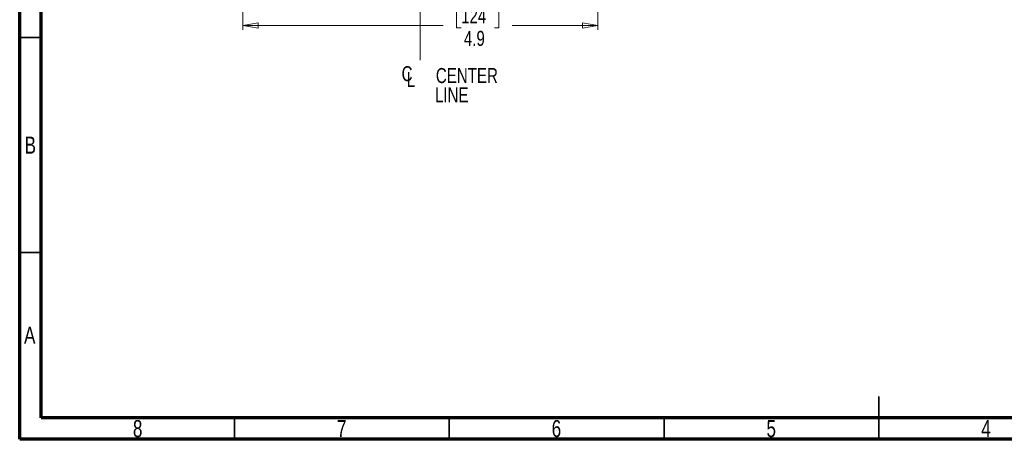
# Model space of a CAD drawing. Header units: inches. Extents: x 0.6 to 16.3, y -0.3 to 11.5.
# Tile 1 of 15: x 0.6 to 9.6, y 0.2 to 4. Entities that reach past the tile are written whole.
import ezdxf

# ---------------------------------------------------------------- set-up
doc = ezdxf.new("R2010")
doc.units = ezdxf.units.IN
doc.header["$MEASUREMENT"] = 0
doc.linetypes.add('CENTERX2', pattern=[0.8, 0.5, -0.1, 0.1, -0.1])
doc.styles.add('SLDTEXTSTYLE0', font='TXT', dxfattribs={"width": 0.75})
doc.dimstyles.new('SLDDIMSTYLE2', dxfattribs={"dimtxt": 0.137795, "dimasz": 0.14, "dimexe": 0, "dimexo": 0.0625, "dimgap": 0.034449, "dimtad": 0, "dimdec": 1, "dimlfac": 1.5, "dimrnd": 1e-09, "dimzin": 12, "dimdsep": 46, "dimtxsty": 'SLDTEXTSTYLE0', "dimblk1": 'CLOSED', "dimblk2": 'CLOSED', "dimsah": 1, "dimcen": 0.09, "dimadec": 0, "dimazin": 3, "dimtfac": 1, "dimtdec": 1, "dimtofl": 0, "dimtmove": 0, "dimatfit": 3, "dimldrblk": 'CLOSED', "dimfxl": 0, "dimfrac": 2, "dimtolj": 1, "dimtzin": 12, "dimarcsym": 0})

# ---------------------------------------------------------------- blocks, each defined once
blk = doc.blocks.new('_Closed')
at = {"color": 0, "linetype": 'ByBlock', "lineweight": -2}
for p, q in [((-1, 0.166667), (0, 0)), ((-1, 0.166667), (-1, -0.166667)), ((0, 0), (-1, -0.166667)), ((0, 0), (-1, 0))]:
    blk.add_line(p, q, dxfattribs=at)
blk = doc.blocks.new('_D_11')
at = {"color": 7, "linetype": 'Continuous', "lineweight": 0}
for p, q in [((2.6358, 4.9095), (2.6358, 3.9497)), ((5.8891, 4.9095), (5.8891, 3.9497)), ((4.636, 4.1876), (4.594, 4.1876)), ((4.594, 4.1876), (4.594, 3.9688)), ((4.9414, 4.1876), (4.9834, 4.1876)), ((4.9834, 4.1876), (4.9834, 3.9688)), ((2.6358, 3.9891), (4.4732, 3.9891)), ((5.8891, 3.9891), (5.1043, 3.9891)), ((4.594, 3.9688), (4.636, 3.9688)), ((4.9834, 3.9688), (4.9414, 3.9688))]:
    blk.add_line(p, q, dxfattribs=at)
at = {"color": 7, "linetype": 'Continuous', "lineweight": 18, "xscale": 0.14, "yscale": 0.14, "rotation": 180.0000000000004}
blk.add_blockref('_Closed', (2.6358, 3.9891, -1.6791), dxfattribs=at)
at = {"color": 7, "linetype": 'Continuous', "lineweight": 18, "xscale": 0.14, "yscale": 0.14}
blk.add_blockref('_Closed', (5.8891, 3.9891, -1.6791), dxfattribs=at)
at = {"color": 7, "linetype": 'Continuous', "lineweight": 18, "char_height": 0.1378, "attachment_point": 1, "style": 'SLDTEXTSTYLE0'}
for s, insert in [('124', (4.636, 4.1465)), ('4.9', (4.6615, 3.9403))]:
    blk.add_mtext(s, dxfattribs=dict(at, insert=insert))
blk = doc.blocks.new('SW_SYMBOL_MOD_CL')
at = {"color": 0, "linetype": 'Continuous', "lineweight": 0, "char_height": 30.8, "attachment_point": 5, "style": 'SLDTEXTSTYLE0'}
for s, insert in [('C', (15.7, 23.6)), ('L', (23.6, 11.8))]:
    blk.add_mtext(s, dxfattribs=dict(at, insert=insert))
blk = doc.blocks.new('SW_NOTE_0_1')
at = {"color": 0, "linetype": 'Continuous', "lineweight": 0, "xscale": 0.004470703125, "yscale": 0.004470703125, "zscale": 0.004470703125}
blk.add_blockref('SW_SYMBOL_MOD_CL', (0, 0.0191), dxfattribs=at)
at = {"color": 0, "linetype": 'Continuous', "lineweight": 0, "char_height": 0.1378, "attachment_point": 2, "style": 'SLDTEXTSTYLE0'}
for s, insert in [('CENTER', (0.6184, 0.1776)), ('LINE', (0.4796, -0.0005))]:
    blk.add_mtext(s, dxfattribs=dict(at, insert=insert))

msp = doc.modelspace()

# ---------------------------------------------------------------- linework, layer by layer
at = {"color": 7, "linetype": 'Continuous', "lineweight": 70}
for p, q in [((0.5906, 0.1969), (0.5906, 11.4961)), ((0.7874, 0.3937), (0.7874, 11.2992)), ((16.1417, 0.3937), (0.7874, 0.3937)), ((16.3386, 0.1969), (0.5906, 0.1969))]:
    msp.add_line(p, q, dxfattribs=at)
at = {"color": 7, "linetype": 'CENTERX2', "lineweight": 18}
for p, q in [((4.2624, 3.6722), (4.2624, 10.5781)), ((4.2624, 5.7705), (4.2624, 3.6722))]:
    msp.add_line(p, q, dxfattribs=at)
at = {"color": 7, "linetype": 'Continuous', "lineweight": 35}
for p, q in [((0.7874, 3.878), (0.5906, 3.878)), ((0.7874, 1.9094), (0.5906, 1.9094)), ((8.4646, 0.1969), (8.4646, 0.5906)), ((2.5591, 0.3937), (2.5591, 0.1969)), ((4.5276, 0.3937), (4.5276, 0.1969)), ((6.4961, 0.3937), (6.4961, 0.1969)), ((8.4646, 0.3937), (8.4646, 0.1969))]:
    msp.add_line(p, q, dxfattribs=at)

# ---------------------------------------------------------------- block references
at = {"color": 7, "linetype": 'Continuous', "lineweight": 0}
msp.add_blockref('SW_NOTE_0_1', (4.0708, 3.4221), dxfattribs=at)

# ---------------------------------------------------------------- texts
at = {"color": 7, "linetype": 'Continuous', "lineweight": 0, "char_height": 0.1562, "attachment_point": 2, "style": 'SLDTEXTSTYLE0'}
for s, insert in [('B', (0.6878, 2.9714)), ('A', (0.6827, 1.2293)), ('8', (1.6717, 0.373)), ('7', (3.5417, 0.373)), ('6', (5.5102, 0.373)), ('5', (7.4787, 0.373)), ('4', (9.4472, 0.373))]:
    msp.add_mtext(s, dxfattribs=dict(at, insert=insert))

# ---------------------------------------------------------------- dimensions: what is measured, and where the dimension line sits
at = {"color": 7, "linetype": 'Continuous', "lineweight": 18}
dim = msp.add_linear_dim(base=(5.8891, 3.9891), p1=(2.6358, 4.9489), p2=(5.8891, 4.9489), dimstyle='SLDDIMSTYLE2', dxfattribs=at)
dim.commit()
dim.dimension.update_dxf_attribs({"geometry": '_D_11', "text_midpoint": (4.7887, 3.9891), "dimtype": 160})

doc.saveas('drawing.dxf')
